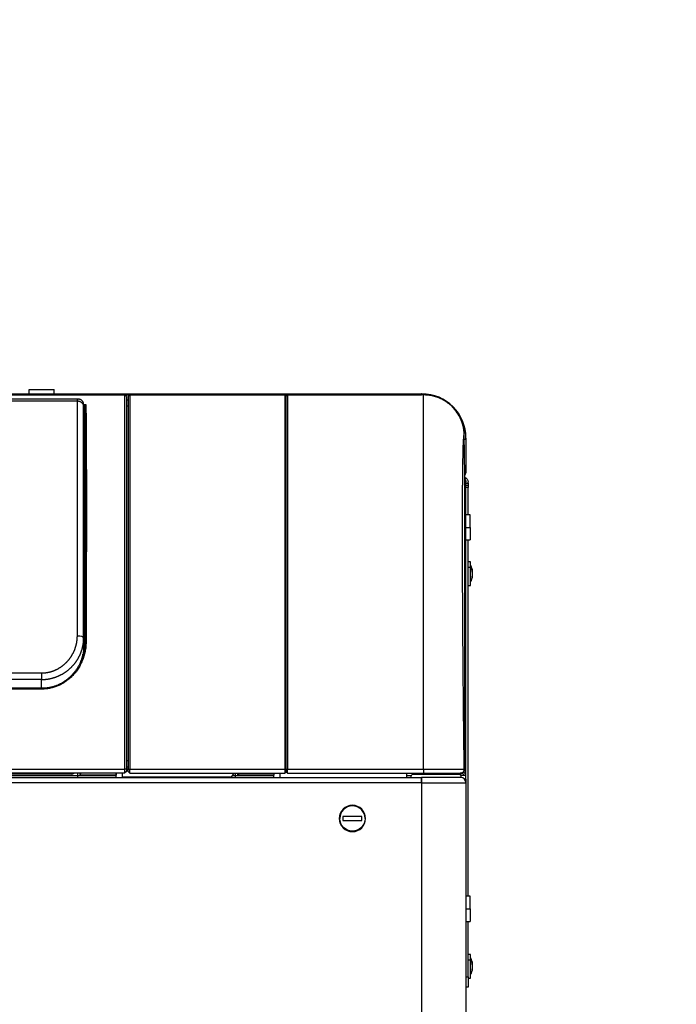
# Model space of a CAD drawing. Header units: millimetres. Extents: x 226 to 1023, y 71 to 732.
# Tile 48 of 110: x 297 to 328, y 582 to 629. Entities that reach past the tile are written whole.
import ezdxf

# ---------------------------------------------------------------- set-up
doc = ezdxf.new("R2010")
doc.units = ezdxf.units.MM
doc.layers.add('1', color=7, linetype='CONTINUOUS', true_color=0xffffff)
doc.layers.add('TOP', color=7, linetype='CONTINUOUS', true_color=0xffffff)
doc.styles.add('iso-1', font='isocp.shx')
doc.dimstyles.get("Standard").update_dxf_attribs({"dimtxt": 0.18, "dimasz": 0.18, "dimexe": 0.18, "dimexo": 0.0625, "dimgap": 0.09, "dimtad": 0, "dimtih": 1, "dimtoh": 1, "dimdec": 4, "dimzin": 0, "dimdsep": 46, "dimtxsty": 'Standard', "dimcen": 0.09, "dimadec": 0, "dimazin": 0, "dimtfac": 1, "dimtdec": 4, "dimtofl": 0, "dimtmove": 0, "dimatfit": 3, "dimfxl": 1, "dimtolj": 1, "dimtzin": 0, "dimarcsym": 0})

# ---------------------------------------------------------------- blocks, each defined once
blk = doc.blocks.new('DimnDraft3D5')
at = {"layer": 'TOP', "color": 2, "linetype": 'Continuous', "transparency": 16777216}
for p, q in [((241.659, 608.564), (241.659, 728.568)), ((474.11, 704.564), (474.11, 728.568)), ((241.659, 726.568), (474.11, 726.568))]:
    blk.add_line(p, q, dxfattribs=at)
for points in [[(241.659, 726.568), (245.159, 727.029), (245.159, 726.107), (241.659, 726.568)], [(474.11, 726.568), (470.61, 726.107), (470.61, 727.029), (474.11, 726.568)]]:
    blk.add_solid(points, dxfattribs=at)
at = {"layer": 'TOP', "color": 2, "linetype": 'Continuous', "transparency": 16777216, "insert": (354.321, 727.139), "char_height": 3.5, "attachment_point": 7, "line_spacing_factor": 0.963855, "style": 'iso-1'}
blk.add_mtext('\\W01.000;\\fisocp.shx,bigfont.shx;2325 ', dxfattribs=at)

msp = doc.modelspace()

# ---------------------------------------------------------------- linework, layer by layer
at = {"layer": '1', "color": 7, "linetype": 'Continuous'}
for p, q in [((297.084, 610.714), (297.084, 610.914)), ((297.084, 610.914), (298.284, 610.914)), ((298.284, 610.714), (298.284, 610.914)), ((243.769, 610.664), (315.749, 610.664)), ((301.629, 610.663), (257.889, 610.663)), ((299.416, 610.46), (260.102, 610.46)), ((275.659, 610.714), (315.749, 610.714)), ((301.709, 610.583), (301.629, 610.663)), ((301.629, 610.663), (301.629, 610.663)), ((301.629, 610.663), (301.629, 592.866)), ((301.709, 610.583), (301.709, 610.583)), ((301.709, 610.583), (301.709, 592.865)), ((301.879, 610.663), (301.799, 610.583)), ((301.799, 610.583), (301.799, 610.583)), ((301.799, 610.583), (301.799, 592.865)), ((309.244, 610.663), (301.879, 610.663)), ((301.879, 610.663), (301.879, 610.663)), ((301.879, 610.663), (301.879, 592.866)), ((309.298, 610.314), (309.295, 610.61)), ((309.379, 610.663), (309.299, 610.583)), ((309.299, 610.583), (309.299, 610.583)), ((309.299, 610.583), (309.299, 592.865)), ((315.847, 610.663), (309.379, 610.663)), ((309.379, 610.663), (309.379, 610.663)), ((309.379, 610.663), (309.379, 592.866)), ((315.749, 610.714), (315.749, 610.666)), ((315.749, 610.714), (315.749, 610.664)), ((315.759, 610.714), (315.749, 610.714)), ((315.759, 610.664), (315.749, 610.664)), ((315.749, 610.664), (315.749, 610.663)), ((315.846, 592.866), (315.846, 610.663)), ((299.679, 610.097), (299.679, 610.093)), ((299.735, 610.133), (299.734, 610.135)), ((299.735, 610.133), (299.736, 610.138)), ((317.799, 606.884), (317.776, 608.758)), ((317.859, 608.614), (317.859, 608.564)), ((317.859, 608.564), (317.859, 607.014)), ((317.797, 607.014), (317.859, 607.014)), ((317.799, 592.867), (317.799, 606.849)), ((317.859, 592.561), (317.859, 606.514)), ((317.859, 606.364), (317.959, 606.364)), ((317.959, 606.464), (317.959, 606.514)), ((317.959, 606.464), (317.959, 606.364)), ((317.959, 606.364), (317.959, 606.264)), ((317.959, 604.964), (317.959, 606.264)), ((318.059, 604.964), (317.859, 604.964)), ((318.059, 604.364), (318.059, 604.964)), ((318.059, 604.364), (318.059, 603.764)), ((317.859, 603.764), (318.059, 603.764)), ((317.959, 586.814), (317.959, 603.764)), ((318.079, 602.724), (317.959, 602.724)), ((318.079, 602.47), (318.079, 602.724)), ((318.079, 601.604), (318.079, 602.47)), ((318.176, 602.236), (318.153, 602.236)), ((318.176, 602.092), (318.169, 602.092)), ((318.176, 602.091), (318.169, 602.091)), ((318.176, 602.183), (318.17, 602.183)), ((318.176, 602.176), (318.172, 602.176)), ((317.959, 601.604), (318.079, 601.604)), ((299.679, 598.665), (299.679, 599.088)), ((299.679, 598.664), (299.679, 598.665)), ((297.735, 596.71), (261.783, 596.71)), ((301.629, 592.664), (257.889, 592.664)), ((260.12, 592.564), (299.398, 592.564)), ((299.107, 592.625), (260.411, 592.625)), ((299.399, 592.547), (299.399, 592.664)), ((299.399, 592.464), (299.399, 592.547)), ((301.222, 592.547), (299.399, 592.547)), ((299.552, 592.664), (299.499, 592.578)), ((299.499, 592.664), (299.499, 592.578)), ((301.222, 592.578), (299.499, 592.578)), ((301.221, 592.464), (301.222, 592.547)), ((301.224, 592.664), (301.222, 592.578)), ((301.222, 592.547), (301.222, 592.578)), ((301.226, 592.464), (301.231, 592.664)), ((301.524, 592.464), (301.529, 592.664)), ((301.629, 592.866), (301.629, 592.664)), ((301.709, 592.744), (301.629, 592.664)), ((301.709, 592.964), (301.799, 592.964)), ((301.709, 592.869), (301.799, 592.869)), ((301.709, 592.865), (301.709, 592.744)), ((301.799, 592.744), (301.799, 592.865)), ((301.799, 592.744), (301.879, 592.664)), ((301.879, 592.664), (301.879, 592.866)), ((301.879, 592.664), (309.247, 592.664)), ((306.716, 592.475), (306.842, 592.664)), ((306.776, 592.564), (306.899, 592.564)), ((306.899, 592.547), (306.899, 592.664)), ((306.899, 592.464), (306.899, 592.547)), ((308.722, 592.547), (306.899, 592.547)), ((306.999, 592.664), (306.999, 592.578)), ((307.052, 592.664), (306.999, 592.578)), ((308.722, 592.578), (306.999, 592.578)), ((308.721, 592.464), (308.722, 592.547)), ((308.724, 592.664), (308.722, 592.578)), ((308.722, 592.547), (308.722, 592.578)), ((308.726, 592.464), (308.731, 592.664)), ((309.024, 592.464), (309.029, 592.664)), ((309.297, 592.714), (309.247, 592.664)), ((309.299, 592.744), (309.299, 592.865)), ((309.299, 592.744), (309.379, 592.664)), ((309.379, 592.664), (309.379, 592.866)), ((309.379, 592.664), (315.847, 592.664)), ((315.05, 592.464), (315.05, 592.664)), ((315.05, 592.564), (315.268, 592.564)), ((317.517, 592.623), (315.359, 592.623)), ((315.359, 592.623), (317.517, 592.623)), ((315.847, 592.665), (315.847, 592.664)), ((317.459, 592.623), (317.459, 592.623)), ((317.576, 592.664), (317.599, 592.664)), ((317.859, 592.561), (317.609, 592.561)), ((317.799, 592.864), (317.799, 592.867)), ((317.859, 592.384), (317.859, 592.561)), ((243.769, 592.464), (315.749, 592.464)), ((306.716, 592.475), (301.525, 592.475)), ((301.649, 592.464), (301.649, 592.475)), ((315.259, 592.464), (315.259, 592.523)), ((315.759, 592.464), (315.749, 592.464)), ((317.609, 592.464), (315.759, 592.464)), ((317.859, 592.384), (317.792, 592.384)), ((317.859, 592.384), (317.859, 592.214)), ((317.859, 592.214), (317.859, 475.414)), ((312.909, 590.614), (312.009, 590.614)), ((312.009, 590.614), (312.009, 590.414)), ((312.009, 590.414), (312.909, 590.414)), ((312.909, 590.414), (312.909, 590.614)), ((318.059, 586.814), (317.859, 586.814)), ((318.059, 586.214), (318.059, 586.814)), ((318.059, 586.214), (318.059, 585.614)), ((317.859, 585.614), (318.059, 585.614)), ((317.959, 582.984), (317.959, 585.614)), ((318.079, 584.044), (317.959, 584.044)), ((318.079, 583.79), (318.079, 584.044)), ((318.079, 582.924), (318.079, 583.79)), ((318.176, 583.556), (318.153, 583.556)), ((318.176, 583.412), (318.169, 583.412)), ((318.176, 583.411), (318.169, 583.411)), ((318.176, 583.503), (318.17, 583.503)), ((318.176, 583.496), (318.172, 583.496)), ((317.959, 582.984), (317.959, 582.484)), ((317.959, 582.924), (318.079, 582.924)), ((317.959, 582.484), (317.859, 582.484))]:
    msp.add_line(p, q, dxfattribs=at)
at = {"layer": '1', "color": 252, "linetype": 'Continuous'}
for p, q in [((301.629, 610.663), (257.889, 610.663)), ((260.139, 610.378), (299.379, 610.378)), ((301.709, 610.583), (301.629, 610.663)), ((301.798, 610.414), (301.708, 610.414)), ((301.799, 610.583), (301.879, 610.663)), ((309.244, 610.663), (301.879, 610.663)), ((309.299, 610.414), (309.297, 610.414)), ((309.299, 610.583), (309.379, 610.663)), ((315.847, 610.663), (309.379, 610.663)), ((315.759, 610.714), (315.759, 610.664)), ((315.759, 610.664), (315.759, 610.663)), ((315.847, 610.663), (315.847, 610.663)), ((299.679, 610.204), (299.785, 610.204)), ((299.685, 610.144), (299.679, 610.144)), ((299.68, 609.462), (299.685, 610.144)), ((299.73, 609.451), (299.735, 610.133)), ((301.799, 610.124), (301.709, 610.124)), ((299.679, 609.462), (299.68, 609.462)), ((299.739, 609.294), (299.741, 609.294)), ((317.776, 608.758), (317.776, 608.758)), ((317.799, 606.884), (317.776, 608.758)), ((317.778, 608.564), (317.859, 608.564)), ((317.859, 608.614), (317.858, 608.614)), ((299.697, 607.07), (299.679, 607.235)), ((299.697, 607.07), (299.679, 607.07)), ((299.747, 607.119), (299.727, 607.305)), ((299.701, 606.747), (299.679, 606.747)), ((317.859, 606.464), (317.959, 606.464)), ((317.959, 606.264), (317.859, 606.264)), ((317.859, 604.364), (318.059, 604.364)), ((317.959, 602.47), (318.079, 602.47)), ((299.679, 599.371), (299.692, 599.371)), ((299.691, 598.892), (299.679, 598.892)), ((299.679, 598.668), (299.691, 598.668)), ((299.691, 598.668), (299.691, 598.892)), ((299.741, 598.768), (299.741, 598.927)), ((299.743, 598.816), (299.744, 598.874)), ((299.685, 598.48), (299.669, 598.48)), ((285.622, 597.435), (297.679, 597.435)), ((297.679, 597.435), (297.679, 597.123)), ((297.679, 597.123), (284.679, 597.123)), ((297.679, 596.71), (297.679, 597.123)), ((297.735, 596.671), (261.783, 596.671)), ((301.709, 593.269), (301.799, 593.269)), ((257.889, 592.866), (301.629, 592.866)), ((301.709, 592.865), (301.629, 592.866)), ((301.799, 592.865), (301.879, 592.866)), ((301.879, 592.866), (309.244, 592.866)), ((309.299, 592.865), (309.379, 592.866)), ((309.379, 592.866), (315.847, 592.866)), ((315.359, 592.623), (315.359, 592.664)), ((317.517, 592.664), (317.517, 592.623)), ((317.609, 592.561), (317.609, 592.664)), ((317.609, 592.561), (317.609, 592.464)), ((317.776, 592.867), (317.799, 592.867)), ((315.749, 592.214), (243.769, 592.214)), ((315.749, 592.214), (315.759, 592.214)), ((315.759, 592.214), (315.759, 592.464)), ((315.759, 475.414), (315.759, 592.214)), ((315.759, 592.214), (317.859, 592.214)), ((317.859, 586.214), (318.059, 586.214)), ((317.959, 583.79), (318.079, 583.79)), ((317.859, 582.984), (317.959, 582.984))]:
    msp.add_line(p, q, dxfattribs=at)
at = {"layer": '1', "color": 7, "linetype": 'Continuous', "extrusion": (0, 0, -1)}
msp.add_circle((-312.459, 590.514), 0.625, dxfattribs=at)
at = {"layer": '1', "color": 7, "linetype": 'Continuous'}
for centre, radius, start, end in [((315.759, 608.614), 2.1, 0, 90), ((315.759, 608.564), 2.1, 88.3139, 90), ((315.759, 608.564), 2.1, 0, 37.1953), ((317.329, 602.164), 0.85, 6.1741, 28.0725), ((317.329, 602.164), 0.85, 331.9275, 353.8259), ((317.599, 592.864), 0.2, 270, 0), ((317.609, 592.214), 0.25, 0, 90), ((312.459, 590.514), 0.6, 0, 180), ((317.329, 583.484), 0.85, 6.1741, 28.0725), ((317.329, 583.484), 0.85, 331.9275, 353.8259)]:
    msp.add_arc(centre, radius, start, end, dxfattribs=at)
at = {"layer": '1', "color": 7, "linetype": 'Continuous', "extrusion": (0, 0, -1)}
for centre, radius, start, end in [((-317.609, 607.014), 0.25, 180, 220.4366), ((-317.709, 606.514), 0.25, 111.1866, 180), ((-317.609, 606.514), 0.25, 139.5226, 180), ((-315.359, 592.523), 0.1, 0, 90), ((-317.517, 592.523), 0.1, 90, 157.6242), ((-312.459, 590.514), 0.6, 180, 0)]:
    msp.add_arc(centre, radius, start, end, dxfattribs=at)
at = {"layer": '1', "color": 7, "linetype": 'Continuous'}
for centre, major_axis, ratio, start_param, end_param in [((299.68, 609.451), (-0.05, 0.0004), 0.227403, 3.147929, 4.71412), ((299.74, 609.294), (0.001, 0.15), 0.006171, 4.712427, 7.85402), ((299.74, 609.294), (0.001, 0.15), 0.006171, 1.570834, 4.712427), ((299.677, 607.305), (-0.0497, -0.0055), 0.998613, 1.506035, 3.024143), ((299.701, 606.787), (-0.05, -0.0001), 0.814014, 1.56878, 3.130988), ((317.609, 606.514), (-0.25, 0), 0.707107, 3.141593, 3.848057), ((317.329, 602.206), (-0.849, 0), 0.546944, 3.206456, 3.385602), ((317.329, 602.276), (-0.825, 0), 0.837169, 3.141593, 3.202243), ((317.329, 602.276), (-0.825, 0), 0.837169, 3.080943, 3.141593), ((317.329, 602.122), (0.849, 0), 0.546944, 0.064864, 0.244009), ((317.329, 602.191), (-0.849, 0), 0.837169, 2.897584, 3.076729), ((317.329, 602.137), (0.849, 0), 0.837169, 6.039176, 6.218322), ((317.329, 601.993), (0.825, 0), 0.546944, 6.222535, 6.343835), ((317.329, 602.137), (0.849, 0), 0.837169, 0.064864, 0.140231), ((317.329, 602.191), (-0.849, 0), 0.837169, 3.206456, 3.231909), ((317.329, 602.206), (-0.849, 0), 0.546944, 3.051277, 3.076729), ((317.329, 602.237), (-0.847, 0), 0.20522, 3.137417, 3.145768), ((317.329, 602.179), (-0.847, 0), 0.978716, 3.137417, 3.145768), ((317.329, 602.149), (0.847, 0), 0.978716, 6.27901, 6.287361), ((317.329, 602.091), (0.847, 0), 0.20522, 6.27901, 6.287361), ((299.691, 598.928), (-0.05, 0), 0.707107, 1.570796, 3.13285), ((299.691, 598.704), (-0.05, 0), 0.707107, 1.570796, 2.683523), ((299.793, 598.874), (0.05, -0.0002), 0.345959, 1.572144, 3.12492), ((299.107, 592.73), (0.15, 0), 0.70217, 4.712389, 5.607407), ((315.359, 592.694), (-0.1, 0), 0.707107, 0.429299, 1.570796), ((317.517, 592.694), (-0.1, 0), 0.707107, 1.570796, 2.715063), ((317.609, 592.561), (0.15, 0), 0.707107, 0, 1.456595), ((317.609, 592.561), (0.25, 0), 0.707107, 0, 1.056899), ((317.329, 583.596), (-0.825, 0), 0.837169, 3.141593, 3.202243), ((317.329, 583.526), (-0.849, 0), 0.546944, 3.206456, 3.385602), ((317.329, 583.596), (-0.825, 0), 0.837169, 3.080943, 3.141593), ((317.329, 583.442), (0.849, 0), 0.546944, 0.064864, 0.244009), ((317.329, 583.511), (-0.849, 0), 0.837169, 2.897584, 3.076729), ((317.329, 583.457), (0.849, 0), 0.837169, 6.039176, 6.218322), ((317.329, 583.313), (0.825, 0), 0.546944, 6.222535, 6.343835), ((317.329, 583.457), (0.849, 0), 0.837169, 0.064864, 0.140231), ((317.329, 583.511), (-0.849, 0), 0.837169, 3.206456, 3.231909), ((317.329, 583.526), (-0.849, 0), 0.546944, 3.051277, 3.076729), ((317.329, 583.557), (-0.847, 0), 0.20522, 3.137417, 3.145768), ((317.329, 583.499), (-0.847, 0), 0.978716, 3.137417, 3.145768), ((317.329, 583.469), (0.847, 0), 0.978716, 6.27901, 6.287361), ((317.329, 583.411), (0.847, 0), 0.20522, 6.27901, 6.287361)]:
    msp.add_ellipse(centre, major_axis=major_axis, ratio=ratio, start_param=start_param, end_param=end_param, dxfattribs=at)
at = {"layer": '1', "color": 252, "linetype": 'Continuous'}
for centre, major_axis, ratio, start_param, end_param in [((317.329, 602.164), (-0.85, 0), 0.546944, 3.385171, 3.63155), ((299.379, 599.088), (-0.3, 0), 0.351057, 3.181545, 4.712389), ((317.599, 592.864), (0, -0.2), 0.999924, 0, 1.583137), ((317.329, 583.484), (-0.85, 0), 0.546944, 3.385171, 3.63155)]:
    msp.add_ellipse(centre, major_axis=major_axis, ratio=ratio, start_param=start_param, end_param=end_param, dxfattribs=at)
at = {"layer": '1', "color": 7, "linetype": 'Continuous'}
for points, knots in [([(299.379, 610.378), (299.379, 610.382), (299.379, 610.388), (299.38, 610.397), (299.38, 610.405), (299.381, 610.413), (299.382, 610.421), (299.384, 610.427), (299.386, 610.433), (299.388, 610.439), (299.39, 610.443), (299.393, 610.448), (299.396, 610.451), (299.399, 610.454), (299.402, 610.457), (299.406, 610.458), (299.41, 610.459), (299.412, 610.46), (299.414, 610.46)], [0, 0, 0, 0, 0.063279, 0.126558, 0.189837, 0.253116, 0.316395, 0.379674, 0.442953, 0.506231, 0.56951, 0.632789, 0.696068, 0.759347, 0.822626, 0.885905, 0.949184, 1, 1, 1, 1]), ([(299.679, 610.227), (299.679, 610.227), (299.679, 610.228), (299.679, 610.23), (299.679, 610.232), (299.679, 610.234), (299.679, 610.235), (299.679, 610.236), (299.679, 610.237), (299.679, 610.237), (299.679, 610.238), (299.679, 610.238), (299.679, 610.238), (299.679, 610.238), (299.679, 610.239), (299.679, 610.239), (299.679, 610.241), (299.679, 610.243), (299.679, 610.247), (299.678, 610.25), (299.678, 610.255), (299.677, 610.259), (299.676, 610.264), (299.675, 610.269), (299.674, 610.275), (299.672, 610.282), (299.67, 610.288), (299.668, 610.296), (299.665, 610.304), (299.661, 610.313), (299.657, 610.321), (299.653, 610.329), (299.649, 610.336), (299.643, 610.345), (299.636, 610.356), (299.626, 610.368), (299.616, 610.379), (299.605, 610.389), (299.595, 610.398), (299.584, 610.407), (299.571, 610.415), (299.559, 610.423), (299.548, 610.429), (299.535, 610.435), (299.521, 610.441), (299.504, 610.447), (299.489, 610.451), (299.476, 610.454), (299.466, 610.456), (299.455, 610.457), (299.445, 610.459), (299.434, 610.46), (299.424, 610.46), (299.418, 610.46), (299.416, 610.46)], [0, 0, 0, 0, 0.006038, 0.049787, 0.081818, 0.10984, 0.133862, 0.153895, 0.169945, 0.182018, 0.188466, 0.192681, 0.193952, 0.194667, 0.195498, 0.199596, 0.207064, 0.222277, 0.243515, 0.270809, 0.294965, 0.315472, 0.332432, 0.346023, 0.356815, 0.369209, 0.384919, 0.404078, 0.426783, 0.45252, 0.476728, 0.498408, 0.517519, 0.534029, 0.562047, 0.595234, 0.625483, 0.650291, 0.673794, 0.699376, 0.726603, 0.754199, 0.776498, 0.800396, 0.826933, 0.856157, 0.886047, 0.90234, 0.916677, 0.931056, 0.948229, 0.968558, 0.993126, 1, 1, 1, 1]), ([(309.244, 610.663), (309.244, 610.661), (309.244, 610.648), (309.245, 610.572), (309.245, 610.362), (309.245, 609.977), (309.245, 609.446), (309.245, 608.776), (309.245, 607.97), (309.246, 607.039), (309.246, 605.985), (309.246, 604.823), (309.246, 603.555), (309.245, 602.202), (309.245, 600.765), (309.245, 599.262), (309.245, 597.701), (309.245, 596.102), (309.245, 594.663), (309.244, 593.584), (309.244, 593.046), (309.244, 592.866)], [0, 0, 0, 0, 0.019608, 0.058824, 0.117647, 0.176471, 0.235294, 0.294118, 0.352941, 0.411765, 0.470588, 0.529412, 0.588235, 0.647059, 0.705882, 0.764706, 0.823529, 0.882353, 0.941176, 0.980392, 1, 1, 1, 1]), ([(309.295, 610.613), (309.295, 610.607), (309.295, 610.595), (309.295, 610.53), (309.295, 610.431), (309.295, 610.248), (309.296, 609.928), (309.296, 609.4), (309.296, 608.731), (309.296, 607.928), (309.296, 606.998), (309.296, 605.949), (309.296, 604.788), (309.296, 603.527), (309.296, 602.174), (309.296, 600.743), (309.296, 599.243), (309.296, 597.689), (309.295, 596.361), (309.295, 595.287), (309.295, 594.57), (309.295, 593.942), (309.295, 593.404), (309.295, 593.045), (309.295, 592.866)], [0, 0, 0, 0, 0.029039, 0.058079, 0.087374, 0.116669, 0.175564, 0.234601, 0.293583, 0.352569, 0.411501, 0.470522, 0.529465, 0.588486, 0.647418, 0.706405, 0.765386, 0.824424, 0.883318, 0.912615, 0.941912, 0.961274, 0.980637, 1, 1, 1, 1]), ([(317.776, 608.758), (317.776, 608.786), (317.774, 608.843), (317.767, 608.927), (317.757, 609.011), (317.743, 609.095), (317.725, 609.177), (317.704, 609.258), (317.68, 609.338), (317.652, 609.416), (317.621, 609.494), (317.586, 609.571), (317.548, 609.646), (317.506, 609.72), (317.461, 609.792), (317.413, 609.861), (317.363, 609.928), (317.31, 609.992), (317.255, 610.054), (317.196, 610.114), (317.135, 610.171), (317.07, 610.227), (317.004, 610.279), (316.935, 610.328), (316.864, 610.374), (316.792, 610.417), (316.719, 610.456), (316.644, 610.492), (316.567, 610.525), (316.488, 610.554), (316.408, 610.581), (316.326, 610.603), (316.244, 610.623), (316.161, 610.638), (316.078, 610.65), (315.995, 610.658), (315.918, 610.662), (315.869, 610.663), (315.847, 610.663)], [0, 0, 0, 0, 0.028165, 0.05634, 0.084515, 0.112687, 0.140857, 0.168522, 0.196189, 0.223856, 0.251524, 0.279694, 0.307865, 0.336035, 0.364206, 0.392376, 0.420044, 0.447712, 0.475379, 0.503047, 0.531217, 0.559387, 0.587558, 0.615728, 0.643899, 0.671566, 0.699234, 0.726901, 0.754569, 0.78274, 0.81091, 0.839079, 0.867248, 0.895418, 0.923088, 0.950761, 0.978432, 1, 1, 1, 1]), ([(317.776, 608.758), (317.773, 608.823), (317.768, 608.946), (317.74, 609.117), (317.704, 609.264), (317.664, 609.385), (317.588, 609.578), (317.45, 609.829), (317.207, 610.12), (316.913, 610.357), (316.575, 610.533), (316.214, 610.643), (315.968, 610.657), (315.847, 610.663)], [0, 0, 0, 0, 0.064579, 0.122677, 0.173358, 0.215902, 0.249787, 0.379718, 0.500109, 0.626824, 0.754044, 0.87921, 1, 1, 1, 1]), ([(299.679, 610.186), (299.679, 610.188), (299.679, 610.191), (299.679, 610.195), (299.679, 610.2), (299.679, 610.204), (299.679, 610.208), (299.679, 610.212), (299.679, 610.215), (299.679, 610.219), (299.679, 610.222), (299.679, 610.224), (299.679, 610.227), (299.679, 610.229), (299.679, 610.23), (299.679, 610.232), (299.679, 610.233), (299.679, 610.234), (299.679, 610.234), (299.679, 610.234), (299.679, 610.234), (299.679, 610.233), (299.679, 610.233)], [0, 0, 0, 0, 0.047873, 0.100256, 0.152639, 0.205022, 0.257405, 0.309788, 0.362171, 0.414555, 0.466938, 0.519321, 0.571704, 0.624087, 0.67647, 0.728853, 0.781236, 0.83362, 0.886003, 0.938386, 0.990769, 1, 1, 1, 1]), ([(299.679, 610.098), (299.679, 610.108), (299.679, 610.128), (299.679, 610.155), (299.679, 610.177), (299.679, 610.189), (299.679, 610.194)], [0, 0, 0, 0, 0.245085, 0.509568, 0.774523, 1, 1, 1, 1]), ([(309.299, 610.264), (309.299, 610.263), (309.299, 610.243), (309.299, 610.201), (309.299, 610.192)], [0, 0, 0, 0, 0.812454, 1, 1, 1, 1]), ([(299.723, 607.772), (299.723, 607.799), (299.723, 607.879), (299.723, 608.024), (299.723, 608.213), (299.724, 608.414), (299.725, 608.628), (299.726, 608.851), (299.727, 609.071), (299.729, 609.277), (299.73, 609.395), (299.73, 609.451)], [0, 0, 0, 0, 0.062343, 0.17955, 0.296757, 0.413964, 0.531171, 0.648379, 0.765586, 0.882793, 1, 1, 1, 1]), ([(299.742, 599.391), (299.743, 599.758), (299.746, 600.481), (299.749, 601.533), (299.751, 602.544), (299.753, 603.509), (299.753, 604.422), (299.753, 605.036), (299.753, 605.352), (299.753, 605.394)], [0, 0, 0, 0, 0.162466, 0.324932, 0.487399, 0.649865, 0.812331, 0.974797, 1, 1, 1, 1]), ([(299.759, 605.25), (299.759, 605.124), (299.758, 604.711), (299.758, 603.983), (299.756, 603.043), (299.754, 602.059), (299.752, 601.033), (299.748, 599.972), (299.746, 599.244), (299.744, 598.874)], [0, 0, 0, 0, 0.069835, 0.224863, 0.37989, 0.534918, 0.689945, 0.844973, 1, 1, 1, 1]), ([(299.741, 598.964), (299.741, 598.986), (299.741, 599.043), (299.741, 599.143), (299.742, 599.263), (299.742, 599.347), (299.742, 599.391)], [0, 0, 0, 0, 0.175598, 0.450399, 0.725199, 1, 1, 1, 1]), ([(299.745, 598.877), (299.745, 598.854), (299.744, 598.811), (299.741, 598.747), (299.736, 598.686), (299.729, 598.628), (299.722, 598.573), (299.714, 598.521), (299.705, 598.473), (299.696, 598.427), (299.685, 598.382), (299.674, 598.337), (299.663, 598.294), (299.651, 598.254), (299.64, 598.219), (299.63, 598.187), (299.621, 598.16), (299.613, 598.138), (299.606, 598.12), (299.601, 598.104), (299.596, 598.092), (299.592, 598.083), (299.59, 598.076), (299.588, 598.071), (299.587, 598.068), (299.585, 598.064), (299.583, 598.059), (299.58, 598.051), (299.576, 598.041), (299.566, 598.018), (299.551, 597.982), (299.529, 597.934), (299.505, 597.886), (299.481, 597.837), (299.454, 597.788), (299.422, 597.732), (299.383, 597.67), (299.338, 597.602), (299.299, 597.547), (299.266, 597.504), (299.242, 597.473), (299.219, 597.445), (299.197, 597.42), (299.177, 597.396), (299.158, 597.375), (299.141, 597.356), (299.125, 597.339), (299.112, 597.325), (299.101, 597.314), (299.093, 597.306), (299.086, 597.299), (299.08, 597.293), (299.072, 597.285), (299.061, 597.275), (299.046, 597.26), (299.026, 597.241), (299.002, 597.219), (298.975, 597.194), (298.943, 597.167), (298.908, 597.138), (298.871, 597.109), (298.833, 597.081), (298.795, 597.053), (298.754, 597.026), (298.71, 596.997), (298.663, 596.969), (298.614, 596.94), (298.56, 596.912), (298.504, 596.884), (298.446, 596.858), (298.386, 596.834), (298.326, 596.811), (298.262, 596.79), (298.195, 596.771), (298.126, 596.754), (298.053, 596.739), (297.977, 596.726), (297.899, 596.717), (297.818, 596.711), (297.763, 596.71), (297.735, 596.71)], [0, 0, 0, 0, 0.02119, 0.041487, 0.060889, 0.079394, 0.097001, 0.11342, 0.128974, 0.143663, 0.157487, 0.172816, 0.186918, 0.199794, 0.211443, 0.221865, 0.23106, 0.237929, 0.243907, 0.248993, 0.253189, 0.2561, 0.258344, 0.259921, 0.260834, 0.261894, 0.263702, 0.266271, 0.2696, 0.273652, 0.289425, 0.306411, 0.322601, 0.339652, 0.357115, 0.374941, 0.399271, 0.424244, 0.449858, 0.462156, 0.474116, 0.485199, 0.495404, 0.504731, 0.513595, 0.521488, 0.528411, 0.534363, 0.53934, 0.54254, 0.545118, 0.547757, 0.550916, 0.554594, 0.561669, 0.570113, 0.579923, 0.591102, 0.603695, 0.617726, 0.633194, 0.646325, 0.660338, 0.675233, 0.691008, 0.707664, 0.724878, 0.74294, 0.761849, 0.781605, 0.800299, 0.819692, 0.839783, 0.860573, 0.882061, 0.904247, 0.927133, 0.95072, 0.975011, 1, 1, 1, 1]), ([(299.679, 598.664), (299.679, 598.664), (299.679, 598.663), (299.679, 598.659), (299.679, 598.656), (299.679, 598.654), (299.679, 598.654)], [0, 0, 0, 0, 0.050104, 0.5225, 0.946251, 1, 1, 1, 1]), ([(299.503, 597.882), (299.51, 597.897), (299.524, 597.926), (299.542, 597.971), (299.561, 598.018), (299.578, 598.067), (299.596, 598.12), (299.612, 598.175), (299.627, 598.234), (299.639, 598.284), (299.645, 598.315), (299.647, 598.325)], [0, 0, 0, 0, 0.104352, 0.204671, 0.311006, 0.423359, 0.54173, 0.66612, 0.79653, 0.93296, 1, 1, 1, 1]), ([(309.299, 594.257), (309.299, 594.161), (309.299, 593.647), (309.299, 593.132), (309.299, 592.714)], [0, 0, 0, 0, 0.187775, 1, 1, 1, 1]), ([(309.244, 592.866), (309.244, 592.861), (309.244, 592.843), (309.244, 592.808), (309.244, 592.764), (309.245, 592.722), (309.245, 592.689), (309.246, 592.671), (309.246, 592.665), (309.247, 592.664), (309.247, 592.664)], [0, 0, 0, 0, 0.055556, 0.166667, 0.333333, 0.5, 0.666667, 0.833333, 0.944444, 1, 1, 1, 1]), ([(309.249, 592.664), (309.249, 592.664), (309.249, 592.664), (309.249, 592.664), (309.248, 592.664), (309.248, 592.664), (309.248, 592.664), (309.247, 592.664), (309.247, 592.664), (309.247, 592.664), (309.247, 592.664), (309.247, 592.664)], [0, 0, 0, 0, 0.109166, 0.221278, 0.333173, 0.444852, 0.556313, 0.667558, 0.778588, 0.889402, 1, 1, 1, 1]), ([(309.295, 592.866), (309.295, 592.853), (309.295, 592.826), (309.295, 592.789), (309.295, 592.758), (309.296, 592.733), (309.296, 592.717), (309.296, 592.715), (309.297, 592.714)], [0, 0, 0, 0, 0.166549, 0.333046, 0.499823, 0.666638, 0.833262, 1, 1, 1, 1]), ([(309.299, 592.714), (309.299, 592.714), (309.298, 592.714), (309.297, 592.714), (309.297, 592.714), (309.297, 592.714)], [0, 0, 0, 0, 0.335275, 0.668606, 1, 1, 1, 1]), ([(315.847, 592.665), (315.867, 592.665), (315.912, 592.665), (315.982, 592.665), (316.056, 592.665), (316.128, 592.665), (316.198, 592.665), (316.266, 592.665), (316.332, 592.665), (316.396, 592.665), (316.458, 592.665), (316.516, 592.665), (316.571, 592.665), (316.623, 592.665), (316.672, 592.665), (316.719, 592.665), (316.763, 592.665), (316.806, 592.665), (316.848, 592.664), (316.888, 592.664), (316.923, 592.664), (316.953, 592.664), (316.977, 592.664), (316.996, 592.664), (317.013, 592.664), (317.029, 592.664), (317.047, 592.664), (317.067, 592.664), (317.088, 592.664), (317.112, 592.664), (317.137, 592.664), (317.163, 592.664), (317.191, 592.664), (317.221, 592.664), (317.251, 592.664), (317.282, 592.664), (317.313, 592.664), (317.345, 592.664), (317.376, 592.664), (317.406, 592.664), (317.436, 592.664), (317.462, 592.664), (317.485, 592.664), (317.504, 592.664), (317.522, 592.664), (317.538, 592.664), (317.551, 592.664), (317.563, 592.664), (317.571, 592.664), (317.577, 592.664), (317.579, 592.664), (317.579, 592.664)], [0, 0, 0, 0, 0.022167, 0.049974, 0.077284, 0.104087, 0.13038, 0.156163, 0.181432, 0.206186, 0.230423, 0.254139, 0.275803, 0.297009, 0.317757, 0.338022, 0.357344, 0.375553, 0.395586, 0.41408, 0.431037, 0.446463, 0.45672, 0.466169, 0.474811, 0.482682, 0.49133, 0.501578, 0.513426, 0.525691, 0.5393, 0.554252, 0.570548, 0.588186, 0.607168, 0.626947, 0.648, 0.670327, 0.693927, 0.718801, 0.744949, 0.772371, 0.79476, 0.817933, 0.841887, 0.866624, 0.892146, 0.917976, 0.944566, 0.971909, 1, 1, 1, 1]), ([(315.749, 592.214), (315.749, 592.28), (315.749, 592.345), (315.749, 592.437), (315.749, 592.464), (315.749, 592.464)], [0, 0, 0, 0, 0.500519, 0.500519, 1, 1, 1, 1])]:
    msp.add_open_spline(points, degree=3, knots=knots, dxfattribs=at)
at = {"layer": '1', "color": 252, "linetype": 'Continuous'}
for points, weights in [([(299.379, 610.378), (299.554, 610.378), (299.676, 610.261), (299.679, 610.097)], [1.14041115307, 0.935514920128, 0.954866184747, 1.19846494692]), ([(299.747, 607.119), (299.747, 607.09), (299.727, 607.07), (299.697, 607.07)], [1.17001099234, 0.943329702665, 0.943329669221, 1.17001089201]), ([(299.742, 599.391), (299.742, 599.379), (299.721, 599.371), (299.692, 599.371)], [1.1696081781, 0.943459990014, 0.943463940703, 1.16962003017]), ([(299.707, 598.48), (299.7, 598.479), (299.693, 598.479), (299.685, 598.48)], [1.01266384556, 0.995550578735, 0.995781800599, 1.01335751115]), ([(299.727, 598.611), (299.717, 598.605), (299.704, 598.602), (299.691, 598.602)], [1.00000086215, 1.00026089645, 1.0593426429, 1.17724610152]), ([(315.847, 592.866), (315.847, 592.756), (315.847, 592.674), (315.847, 592.665)], [1.17404269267, 0.954485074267, 0.942659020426, 1.13856453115])]:
    msp.add_rational_spline(points, weights, degree=3, dxfattribs=at)
for points, knots in [([(299.379, 599.194), (299.379, 601.813), (299.379, 604.205), (299.379, 608.062), (299.379, 609.526), (299.379, 610.378)], [0, 0, 0, 0, 0.5, 0.5, 1, 1, 1, 1]), ([(299.679, 610.093), (299.679, 610.095), (299.679, 610.101), (299.679, 610.109), (299.679, 610.116), (299.679, 610.124), (299.679, 610.131), (299.679, 610.138), (299.679, 610.144), (299.679, 610.151), (299.679, 610.157), (299.679, 610.163), (299.679, 610.169), (299.679, 610.175), (299.679, 610.18), (299.679, 610.184), (299.679, 610.186), (299.679, 610.186)], [0, 0, 0, 0, 0.070993, 0.141985, 0.212978, 0.28397, 0.354963, 0.425955, 0.496948, 0.56794, 0.638933, 0.709925, 0.780918, 0.85191, 0.922903, 0.993895, 1, 1, 1, 1]), ([(299.685, 610.144), (299.686, 610.148), (299.687, 610.156), (299.7, 610.173), (299.724, 610.189), (299.755, 610.199), (299.776, 610.203), (299.785, 610.204)], [0, 0, 0, 0, 0.090098, 0.195316, 0.46567, 0.777518, 1, 1, 1, 1]), ([(299.735, 610.133), (299.737, 610.042), (299.74, 609.836), (299.745, 609.453), (299.749, 608.998), (299.752, 608.472), (299.755, 607.878), (299.757, 607.218), (299.758, 606.495), (299.759, 605.831), (299.759, 605.404), (299.759, 605.25)], [0, 0, 0, 0, 0.116965, 0.233931, 0.350896, 0.467862, 0.584827, 0.701793, 0.818758, 0.935724, 1, 1, 1, 1]), ([(299.736, 610.138), (299.737, 610.154), (299.746, 610.169), (299.764, 610.191), (299.774, 610.199), (299.785, 610.204)], [0, 0, 0, 0, 0.47456, 0.47456, 1, 1, 1, 1]), ([(299.785, 610.204), (299.786, 610.153), (299.788, 610.052), (299.79, 609.873), (299.793, 609.674), (299.795, 609.454), (299.797, 609.215), (299.799, 608.957), (299.803, 608.443), (299.806, 607.575), (299.809, 606.205), (299.809, 604.63), (299.807, 603.165), (299.804, 601.917), (299.801, 600.946), (299.798, 599.938), (299.796, 599.241), (299.794, 598.891)], [0, 0, 0, 0, 0.036316, 0.072435, 0.108359, 0.144087, 0.179618, 0.214954, 0.250093, 0.375547, 0.500025, 0.624833, 0.749954, 0.811849, 0.874155, 0.936872, 1, 1, 1, 1]), ([(299.727, 607.305), (299.726, 607.309), (299.726, 607.326), (299.725, 607.381), (299.724, 607.462), (299.723, 607.568), (299.723, 607.676), (299.723, 607.748), (299.723, 607.772)], [0, 0, 0, 0, 0.182879, 0.365758, 0.548637, 0.731516, 0.914395, 1, 1, 1, 1]), ([(299.701, 606.747), (299.701, 606.782), (299.701, 606.853), (299.7, 606.938), (299.7, 607.005), (299.699, 607.052), (299.698, 607.064), (299.697, 607.07)], [0, 0, 0, 0, 0.192673, 0.389009, 0.589009, 0.792673, 1, 1, 1, 1]), ([(299.692, 599.371), (299.693, 599.583), (299.694, 600.004), (299.696, 600.62), (299.698, 601.223), (299.699, 601.81), (299.701, 602.381), (299.702, 602.935), (299.703, 603.609), (299.703, 604.385), (299.703, 605.236), (299.703, 606.032), (299.702, 606.508), (299.701, 606.747)], [0, 0, 0, 0, 0.072154, 0.144067, 0.215741, 0.287176, 0.35837, 0.429325, 0.50004, 0.62491, 0.74986, 0.87489, 1, 1, 1, 1]), ([(299.753, 605.394), (299.753, 605.623), (299.753, 606.109), (299.752, 606.556), (299.751, 606.787)], [0, 0, 0, 0, 0.457958, 1, 1, 1, 1]), ([(299.691, 598.892), (299.691, 598.939), (299.691, 599.034), (299.692, 599.195), (299.692, 599.313), (299.692, 599.371)], [0, 0, 0, 0, 0.330521, 0.663855, 1, 1, 1, 1]), ([(297.679, 597.123), (297.691, 597.123), (297.716, 597.123), (297.753, 597.124), (297.791, 597.126), (297.828, 597.129), (297.865, 597.132), (297.902, 597.136), (297.939, 597.14), (297.976, 597.145), (298.013, 597.151), (298.05, 597.158), (298.086, 597.165), (298.123, 597.173), (298.159, 597.182), (298.196, 597.192), (298.232, 597.202), (298.268, 597.213), (298.304, 597.224), (298.34, 597.236), (298.375, 597.249), (298.41, 597.263), (298.445, 597.277), (298.48, 597.292), (298.515, 597.308), (298.549, 597.324), (298.583, 597.341), (298.617, 597.359), (298.651, 597.377), (298.684, 597.396), (298.717, 597.416), (298.75, 597.436), (298.782, 597.457), (298.814, 597.479), (298.845, 597.501), (298.877, 597.524), (298.907, 597.547), (298.938, 597.571), (298.968, 597.596), (298.997, 597.621), (299.026, 597.647), (299.055, 597.674), (299.083, 597.701), (299.11, 597.728), (299.137, 597.756), (299.164, 597.785), (299.19, 597.814), (299.215, 597.844), (299.24, 597.874), (299.265, 597.905), (299.288, 597.936), (299.312, 597.968), (299.334, 598), (299.356, 598.032), (299.377, 598.065), (299.398, 598.098), (299.418, 598.132), (299.437, 598.166), (299.456, 598.2), (299.474, 598.235), (299.491, 598.27), (299.507, 598.306), (299.523, 598.341), (299.538, 598.377), (299.552, 598.413), (299.566, 598.45), (299.579, 598.486), (299.591, 598.523), (299.602, 598.56), (299.613, 598.598), (299.623, 598.635), (299.632, 598.672), (299.64, 598.71), (299.647, 598.748), (299.654, 598.785), (299.66, 598.823), (299.665, 598.861), (299.669, 598.899), (299.673, 598.937), (299.676, 598.975), (299.678, 599.013), (299.679, 599.044), (299.679, 599.062), (299.679, 599.068)], [0, 0, 0, 0, 0.012429, 0.024859, 0.037288, 0.049718, 0.062147, 0.074576, 0.087006, 0.099435, 0.111864, 0.124294, 0.136723, 0.149153, 0.161582, 0.174011, 0.186441, 0.19887, 0.2113, 0.223729, 0.236158, 0.248588, 0.261017, 0.273446, 0.285876, 0.298305, 0.310735, 0.323164, 0.335593, 0.348023, 0.360452, 0.372881, 0.385311, 0.39774, 0.41017, 0.422599, 0.435028, 0.447458, 0.459887, 0.472317, 0.484746, 0.497175, 0.509605, 0.522034, 0.534463, 0.546893, 0.559322, 0.571752, 0.584181, 0.59661, 0.60904, 0.621469, 0.633899, 0.646328, 0.658757, 0.671187, 0.683616, 0.696045, 0.708475, 0.720904, 0.733334, 0.745763, 0.758192, 0.770622, 0.783051, 0.79548, 0.80791, 0.820339, 0.832769, 0.845198, 0.857627, 0.870057, 0.882486, 0.894916, 0.907345, 0.919774, 0.932204, 0.944633, 0.957062, 0.969492, 0.981921, 0.994351, 1, 1, 1, 1]), ([(299.794, 598.891), (299.792, 598.818), (299.787, 598.671), (299.752, 598.451), (299.696, 598.232), (299.618, 598.018), (299.521, 597.813), (299.405, 597.619), (299.272, 597.44), (299.127, 597.277), (298.971, 597.133), (298.806, 597.008), (298.635, 596.903), (298.404, 596.791), (298.162, 596.715), (297.917, 596.677), (297.796, 596.673), (297.735, 596.671)], [0, 0, 0, 0, 0.068231, 0.136816, 0.206116, 0.275401, 0.344295, 0.412314, 0.478944, 0.543787, 0.606684, 0.667573, 0.726504, 0.783628, 0.893455, 0.946825, 1, 1, 1, 1]), ([(299.679, 598.664), (299.679, 598.625), (299.676, 598.544), (299.664, 598.421), (299.642, 598.296), (299.612, 598.172), (299.573, 598.05), (299.525, 597.93), (299.485, 597.847), (299.463, 597.805), (299.461, 597.8)], [0, 0, 0, 0, 0.130532, 0.272771, 0.415009, 0.557248, 0.699486, 0.841725, 0.983963, 1, 1, 1, 1]), ([(299.647, 598.21), (299.647, 598.21), (299.657, 598.255), (299.673, 598.345), (299.681, 598.435), (299.685, 598.48)], [0, 0, 0, 0, 0.000755, 0.500651, 1, 1, 1, 1]), ([(315.847, 592.866), (315.916, 592.866), (316.056, 592.866), (316.266, 592.866), (316.473, 592.866), (316.675, 592.866), (316.866, 592.866), (317.044, 592.866), (317.227, 592.866), (317.419, 592.866), (317.602, 592.866), (317.743, 592.867), (317.764, 592.867), (317.776, 592.867)], [0, 0, 0, 0, 0.069164, 0.13985, 0.211638, 0.28407, 0.356658, 0.428909, 0.500342, 0.601188, 0.720658, 0.855338, 1, 1, 1, 1]), ([(317.776, 592.867), (317.776, 592.814), (317.755, 592.761), (317.682, 592.687), (317.631, 592.665), (317.579, 592.664)], [0, 0, 0, 0, 0.505585, 0.505585, 1, 1, 1, 1])]:
    msp.add_open_spline(points, degree=3, knots=knots, dxfattribs=at)
at = {"layer": '1', "color": 7, "linetype": 'Continuous'}
for points, degree in [([(309.295, 610.613), (309.244, 610.663)], 1), ([(299.679, 599.088), (299.679, 599.15), (299.679, 599.274), (299.679, 599.458), (299.679, 599.642), (299.679, 599.825), (299.679, 600.007), (299.679, 600.188), (299.679, 600.368), (299.679, 600.547), (299.679, 600.726), (299.679, 600.903), (299.679, 601.08), (299.679, 601.255), (299.679, 601.43), (299.679, 601.603), (299.679, 601.776), (299.679, 601.947), (299.679, 602.117), (299.679, 602.286), (299.679, 602.454), (299.679, 602.621), (299.679, 602.787), (299.679, 602.952), (299.679, 603.115), (299.679, 603.277), (299.679, 603.438), (299.679, 603.597), (299.679, 603.756), (299.679, 603.913), (299.679, 604.068), (299.679, 604.223), (299.679, 604.376), (299.679, 604.527), (299.679, 604.677), (299.679, 604.826), (299.679, 604.974), (299.679, 605.12), (299.679, 605.264), (299.679, 605.407), (299.679, 605.549), (299.679, 605.689), (299.679, 605.827), (299.679, 605.964), (299.679, 606.099), (299.679, 606.233), (299.679, 606.365), (299.679, 606.496), (299.679, 606.625), (299.679, 606.752), (299.679, 606.878), (299.679, 607.002), (299.679, 607.124), (299.679, 607.245), (299.679, 607.364), (299.679, 607.481), (299.679, 607.596), (299.679, 607.71), (299.679, 607.822), (299.679, 607.932), (299.679, 608.041), (299.679, 608.147), (299.679, 608.252), (299.679, 608.355), (299.679, 608.456), (299.679, 608.555), (299.679, 608.653), (299.679, 608.748), (299.679, 608.842), (299.679, 608.933), (299.679, 609.023), (299.679, 609.111), (299.679, 609.197), (299.679, 609.281), (299.679, 609.363), (299.679, 609.443), (299.679, 609.521), (299.679, 609.597), (299.679, 609.672), (299.679, 609.74), (299.679, 609.8), (299.679, 609.851), (299.679, 609.896), (299.679, 609.936), (299.679, 609.97), (299.679, 610), (299.679, 610.027), (299.679, 610.051), (299.679, 610.073), (299.679, 610.086), (299.679, 610.093)], 3), ([(301.799, 610.124), (301.754, 610.124), (301.709, 610.124)], 2), ([(309.298, 610.314), (309.299, 610.298), (309.299, 610.281), (309.299, 610.264)], 3), ([(299.751, 606.787), (299.751, 606.826), (299.751, 606.898), (299.75, 606.988), (299.75, 607.056), (299.749, 607.101), (299.748, 607.116), (299.747, 607.119)], 3), ([(309.299, 607.081), (309.299, 606.903), (309.299, 606.719), (309.299, 606.528)], 3), ([(317.799, 606.849), (317.799, 606.859), (317.799, 606.871), (317.799, 606.884)], 3), ([(309.299, 605.109), (309.299, 604.751), (309.299, 604.377), (309.299, 603.989)], 3), ([(309.299, 602.192), (309.299, 601.965), (309.299, 601.736), (309.299, 601.503)], 3), ([(299.679, 599.068), (299.679, 599.075), (299.679, 599.082), (299.679, 599.088)], 3), ([(299.691, 598.602), (299.691, 598.614), (299.691, 598.637), (299.691, 598.658), (299.691, 598.668)], 3), ([(299.685, 598.48), (299.687, 598.502), (299.69, 598.544), (299.691, 598.583), (299.691, 598.602)], 3), ([(309.299, 592.714), (309.282, 592.697), (309.266, 592.681), (309.249, 592.664)], 3), ([(315.847, 592.664), (315.929, 592.664), (316.091, 592.664), (316.331, 592.664), (316.562, 592.664), (316.778, 592.664), (316.975, 592.664), (317.15, 592.664), (317.299, 592.664), (317.419, 592.664), (317.507, 592.664), (317.561, 592.664), (317.575, 592.664), (317.576, 592.664)], 3)]:
    msp.add_open_spline(points, degree=degree, dxfattribs=at)
at = {"layer": '1', "color": 252, "linetype": 'Continuous'}
for points in [[(309.295, 610.613), (309.278, 610.63), (309.261, 610.647), (309.244, 610.663)], [(299.734, 610.135), (299.729, 610.14), (299.708, 610.144), (299.685, 610.144)], [(299.679, 609.311), (299.679, 609.361), (299.68, 609.412), (299.68, 609.462)], [(317.776, 592.867), (317.774, 593.007), (317.77, 593.289), (317.765, 593.711), (317.761, 594.132), (317.756, 594.553), (317.751, 594.973), (317.747, 595.391), (317.743, 595.808), (317.739, 596.223), (317.735, 596.635), (317.731, 597.045), (317.727, 597.452), (317.724, 597.856), (317.721, 598.257), (317.718, 598.653), (317.715, 599.046), (317.712, 599.434), (317.709, 599.818), (317.707, 600.197), (317.705, 600.57), (317.703, 600.938), (317.701, 601.301), (317.7, 601.657), (317.698, 602.008), (317.697, 602.351), (317.696, 602.688), (317.695, 603.019), (317.695, 603.341), (317.694, 603.657), (317.694, 603.964), (317.694, 604.264), (317.694, 604.556), (317.695, 604.839), (317.695, 605.114), (317.696, 605.38), (317.697, 605.637), (317.698, 605.885), (317.7, 606.124), (317.701, 606.353), (317.703, 606.573), (317.705, 606.783), (317.707, 606.983), (317.71, 607.173), (317.712, 607.353), (317.715, 607.522), (317.718, 607.681), (317.721, 607.829), (317.724, 607.967), (317.727, 608.094), (317.731, 608.21), (317.735, 608.315), (317.739, 608.409), (317.743, 608.492), (317.747, 608.564), (317.752, 608.625), (317.756, 608.674), (317.761, 608.713), (317.766, 608.74), (317.771, 608.756), (317.774, 608.759), (317.776, 608.758)], [(297.679, 597.435), (297.69, 597.435), (297.711, 597.436), (297.742, 597.437), (297.774, 597.438), (297.806, 597.44), (297.837, 597.443), (297.869, 597.447), (297.9, 597.451), (297.932, 597.456), (297.963, 597.461), (297.994, 597.467), (298.025, 597.473), (298.056, 597.481), (298.087, 597.489), (298.118, 597.497), (298.149, 597.506), (298.18, 597.516), (298.21, 597.526), (298.24, 597.537), (298.271, 597.549), (298.301, 597.561), (298.33, 597.574), (298.36, 597.587), (298.39, 597.601), (298.419, 597.616), (298.448, 597.631), (298.477, 597.647), (298.505, 597.664), (298.533, 597.681), (298.561, 597.698), (298.589, 597.717), (298.616, 597.735), (298.644, 597.755), (298.67, 597.775), (298.697, 597.795), (298.723, 597.816), (298.749, 597.838), (298.774, 597.86), (298.799, 597.883), (298.824, 597.906), (298.848, 597.929), (298.872, 597.954), (298.896, 597.978), (298.919, 598.004), (298.941, 598.029), (298.963, 598.055), (298.985, 598.082), (299.006, 598.109), (299.027, 598.137), (299.047, 598.164), (299.067, 598.193), (299.086, 598.221), (299.104, 598.25), (299.123, 598.28), (299.14, 598.31), (299.157, 598.34), (299.173, 598.37), (299.189, 598.401), (299.204, 598.432), (299.219, 598.464), (299.233, 598.495), (299.246, 598.527), (299.259, 598.559), (299.271, 598.591), (299.283, 598.624), (299.294, 598.657), (299.304, 598.69), (299.314, 598.723), (299.323, 598.756), (299.331, 598.789), (299.339, 598.823), (299.346, 598.856), (299.352, 598.89), (299.358, 598.924), (299.363, 598.957), (299.367, 598.991), (299.371, 599.025), (299.374, 599.059), (299.376, 599.093), (299.378, 599.126), (299.379, 599.16), (299.379, 599.183), (299.379, 599.194)], [(299.741, 598.927), (299.741, 598.939), (299.741, 598.951), (299.741, 598.964)], [(299.744, 598.874), (299.744, 598.868), (299.744, 598.862), (299.744, 598.856)], [(297.735, 596.671), (297.735, 596.694), (297.735, 596.708), (297.735, 596.708)], [(309.295, 592.866), (309.278, 592.866), (309.261, 592.866), (309.244, 592.866)]]:
    msp.add_open_spline(points, degree=3, dxfattribs=at)

# ---------------------------------------------------------------- dimensions: what is measured, and where the dimension line sits
at = {"layer": 'TOP', "color": 2, "linetype": 'Continuous', "lineweight": -3}
dim = msp.add_linear_dim(base=(474.11, 726.568), p1=(241.659, 608.564), p2=(474.11, 704.564), text='\\C2;2325', dimstyle='Standard', override={"dimtxt": 3.5, "dimasz": 3.5, "dimexe": 2, "dimexo": 0, "dimgap": 1.75, "dimtad": 1, "dimtih": 0, "dimdec": 0, "dimzin": 8, "dimtxsty": 'iso-1', "dimsah": 1, "dimclrd": 2, "dimclre": 2, "dimclrt": 2, "dimtm": -0.003937, "dimtdec": 2, "dimtofl": 1, "dimtmove": 0}, dxfattribs=at)
dim.commit()
dim.dimension.update_dxf_attribs({"geometry": 'DimnDraft3D5', "text_midpoint": (357.884, 726.568), "dimtype": 160})

doc.saveas('drawing.dxf')
